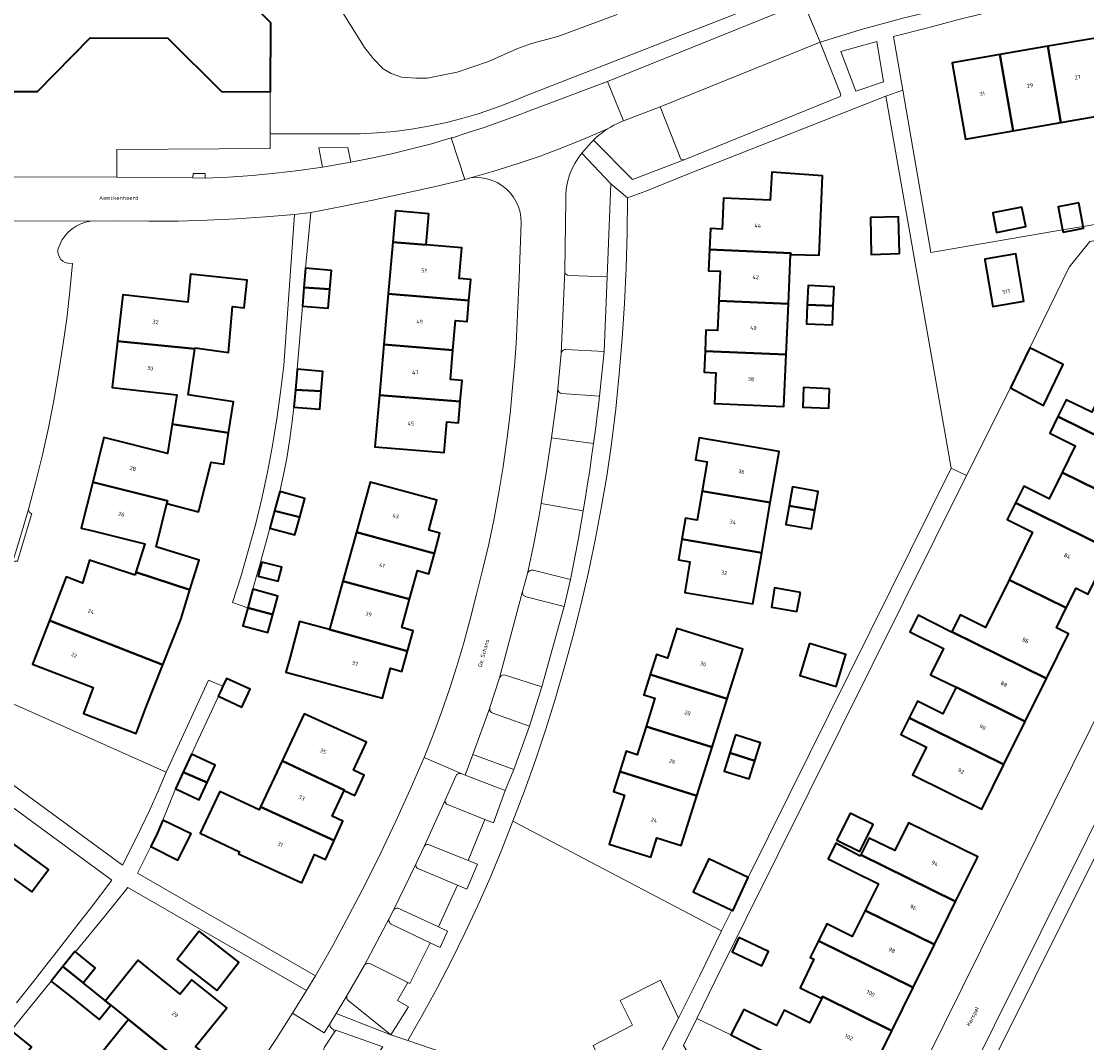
# Model space of a CAD drawing. Header units: metres. Extents: x 229229 to 231729, y 593167 to 595667.
# Tile 153 of 256: x 230877 to 230996, y 593765 to 593880. Entities that reach past the tile are written whole.
import ezdxf
from ezdxf.enums import TextEntityAlignment as Align

# ---------------------------------------------------------------- set-up
doc = ezdxf.new("R2010")
doc.units = ezdxf.units.M
for name, color, linetype, lineweight in [('B-WE-GR-GROENVOORZIENING-GV', 80, 'Continuous', 18), ('B-WE-OG-BEBOUWING-GV', 7, 'Continuous', 35), ('B-WE-OG-BEBOUWING-T18', 10, 'Continuous', 18), ('B-WE-OG-BEBOUWING_SCHUUR-GV', 7, 'Continuous', 35), ('B-WE-OG-TERREIN_ERF-GV', 7, 'Continuous', 18), ('B-WE-OG-TOPOGRAFIE-T18', 10, 'Continuous', 18), ('B-WE-OG-WATER-GV', 130, 'Continuous', 18), ('B-WE-VH-VERHARDING_GESLOTEN-GV', 252, 'Continuous', 18), ('B-WE-VH-VERHARDING_OPEN-GV', 252, 'Continuous', 18), ('B-WE-VH-VERHARDING_TEGEL-GV', 252, 'Continuous', 18)]:
    doc.layers.add(name, color=color, linetype=linetype, lineweight=lineweight)
doc.styles.add('NLCS-ISO-M250-T18', font='NLCS-ISO.ttf', dxfattribs={"height": 0.45})

msp = doc.modelspace()

# ---------------------------------------------------------------- linework, layer by layer
at = {"layer": 'B-WE-GR-GROENVOORZIENING-GV'}
for points in [[(230943.703, 593880.408), (230937.054, 593877.937), (230934.065, 593877.143), (230932.428, 593876.529), (230929.24, 593875.113), (230925.728, 593873.91), (230922.361, 593873.238), (230921.079, 593873.233), (230919.462, 593873.361), (230918.312, 593873.767), (230917.403, 593874.303), (230916.315, 593875.398), (230915.306, 593876.702), (230907.663, 593888.959)], [(230896.983, 593887.308), (230904.757, 593879.451), (230904.728, 593871.701), (230904.706, 593871.701), (230904.68, 593866.98), (230914.812, 593866.986), (230916.74, 593867.084), (230918.664, 593867.256), (230920.579, 593867.504), (230922.482, 593867.827), (230924.372, 593868.224), (230926.245, 593868.694), (230928.098, 593869.237), (230929.928, 593869.852), (230931.733, 593870.538), (230933.51, 593871.294), (230967.546, 593884.598)]]:
    msp.add_lwpolyline(points, dxfattribs=at)
for points in [[(230968.864, 593876.241), (230970.54, 593871.758), (230973.637, 593872.817), (230972.889, 593877.345)], [(230948.555, 593870.011), (230944.423, 593868.443), (230944.05, 593868.29), (230943.683, 593868.123), (230943.324, 593867.94), (230942.972, 593867.744), (230942.628, 593867.533), (230942.293, 593867.309), (230941.968, 593867.071), (230941.652, 593866.82), (230941.346, 593866.557), (230941.052, 593866.282), (230945.425, 593861.848), (230951.228, 593864.073), (230950.867, 593864.137)], [(230913.436, 593865.431), (230910.152, 593865.408), (230910.562, 593863.24), (230911.206, 593863.342), (230911.85, 593863.448), (230912.494, 593863.558), (230913.136, 593863.672), (230913.778, 593863.789)], [(230943.01, 593861.364), (230939.748, 593864.817), (230939.315, 593864.254), (230938.936, 593863.654), (230938.614, 593863.022), (230938.351, 593862.362), (230938.151, 593861.681), (230938.014, 593860.984), (230937.942, 593860.278), (230937.936, 593859.568), (230937.804, 593851.53), (230937.832, 593851.386), (230937.902, 593851.258), (230938.008, 593851.157), (230938.14, 593851.094), (230938.285, 593851.073), (230942.567, 593850.891)], [(230942.244, 593842.498), (230937.925, 593842.736), (230937.772, 593842.721), (230937.632, 593842.661), (230937.516, 593842.56), (230937.436, 593842.43), (230937.399, 593842.281), (230937.051, 593838.326), (230937.061, 593838.171), (230937.119, 593838.027), (230937.218, 593837.907), (230937.349, 593837.824), (230937.499, 593837.785), (230941.713, 593837.487)], [(230938.456, 593816.884), (230934.245, 593817.917), (230934.092, 593817.93), (230933.942, 593817.897), (230933.81, 593817.819), (230933.707, 593817.705), (230933.644, 593817.565), (230933.077, 593815.521), (230933.068, 593815.368), (230933.108, 593815.22), (230933.193, 593815.093), (230933.314, 593814.999), (230933.458, 593814.948), (230937.738, 593813.853)], [(230869.2, 593805.845), (230868.726, 593805.749), (230866.87, 593802.254), (230870.769, 593797.431), (230888.089, 593784.767), (230889.144, 593786.827), (230890.166, 593788.903), (230891.152, 593790.997), (230892.103, 593793.107), (230893.019, 593795.232)], [(230935.243, 593804.808), (230931.106, 593806.142), (230930.951, 593806.166), (230930.797, 593806.141), (230930.658, 593806.07), (230930.547, 593805.959), (230930.477, 593805.819), (230929.403, 593802.479), (230929.397, 593802.459), (230929.379, 593802.31), (230929.407, 593802.163), (230929.476, 593802.03), (230929.582, 593801.924), (230929.714, 593801.854), (230933.849, 593800.406)], [(230931.132, 593793.161), (230926.609, 593794.876), (230926.182, 593795.059), (230926.041, 593795.085), (230925.898, 593795.067), (230925.767, 593795.008), (230925.66, 593794.912), (230925.587, 593794.788), (230924.352, 593792.096), (230924.347, 593791.967), (230924.377, 593791.841), (230924.44, 593791.729), (230924.531, 593791.637), (230924.644, 593791.574), (230928.841, 593789.915), (230929.797, 593789.537), (230929.799, 593789.541)], [(230944.034, 593769.556), (230948.566, 593771.852), (230950.591, 593767.589), (230951.261, 593768.926), (230952.945, 593772.285), (230955.419, 593777.388), (230931.984, 593789.7), (230930.729, 593786.52), (230929.41, 593783.365), (230928.027, 593780.239), (230926.58, 593777.141), (230925.071, 593774.073), (230923.499, 593771.037), (230921.866, 593768.033), (230920.172, 593765.063), (230929.479, 593761.865), (230936.865, 593759.273), (230942.221, 593762.037), (230941.02, 593764.485), (230945.439, 593766.795)], [(230927.997, 593784.882), (230926.959, 593785.296), (230922.574, 593787.043), (230922.451, 593787.08), (230922.322, 593787.081), (230922.198, 593787.046), (230922.09, 593786.977), (230922.005, 593786.88), (230921.097, 593784.946), (230921.066, 593784.824), (230921.072, 593784.698), (230921.115, 593784.58), (230921.19, 593784.479), (230921.292, 593784.405), (230925.753, 593782.524), (230926.817, 593782.076)], [(230919.166, 593779.885), (230919.034, 593779.936), (230918.892, 593779.942), (230918.755, 593779.903), (230918.638, 593779.823), (230918.553, 593779.709), (230918.08, 593778.765), (230918.045, 593778.626), (230918.052, 593778.482), (230918.102, 593778.347), (230918.189, 593778.233), (230918.306, 593778.15), (230922.702, 593776.06), (230923.804, 593775.536), (230924.642, 593777.351), (230923.612, 593777.828)], [(230920.192, 593771.582), (230915.885, 593773.704), (230915.758, 593773.738), (230915.627, 593773.734), (230915.503, 593773.694), (230915.394, 593773.62), (230915.311, 593773.519), (230913.359, 593770.142), (230913.317, 593770.029), (230913.304, 593769.909), (230913.321, 593769.79), (230913.366, 593769.678), (230913.437, 593769.581), (230918.264, 593765.685), (230920.238, 593768.845), (230918.999, 593769.555)], [(230956.684, 593758.783), (230957.143, 593759.694), (230960.554, 593757.904), (230962.74, 593762.168), (230962.898, 593762.478), (230958.403, 593764.713), (230956.474, 593765.685), (230952.65, 593767.551), (230951.162, 593764.501), (230953.861, 593760.104)], [(230917.357, 593764.337), (230912.061, 593766.22), (230911.904, 593765.981), (230910.799, 593764.304), (230910.746, 593764.171), (230910.735, 593764.029), (230910.768, 593763.89), (230910.84, 593763.766), (230910.945, 593763.67), (230914.319, 593761.081), (230914.426, 593760.98), (230914.497, 593760.851), (230914.525, 593760.706), (230914.507, 593760.56), (230914.445, 593760.426)]]:
    msp.add_lwpolyline(points, close=True, dxfattribs=at)
at = {"layer": 'B-WE-OG-BEBOUWING-GV'}
msp.add_lwpolyline([(230870.75, 593871.73), (230878.56, 593871.73), (230884.473, 593877.754), (230893.183, 593877.741), (230899.242, 593871.721), (230904.706, 593871.701), (230904.728, 593871.701), (230904.757, 593879.451), (230896.983, 593887.308), (230894.863, 593887.291), (230894.826, 593892.041), (230891.127, 593895.712), (230883.96, 593895.654), (230876.93, 593895.44), (230876.93, 593898.04), (230872.11, 593898.01)], dxfattribs=at)
for points in [[(230992.11, 593876.82), (230993.596, 593868.251), (230998.965, 593869.182), (230997.48, 593877.75)], [(230993.596, 593868.251), (230992.11, 593876.82), (230986.74, 593875.89), (230988.226, 593867.32)], [(230986.74, 593875.89), (230981.37, 593874.96), (230982.86, 593866.39), (230988.226, 593867.32)], [(230954.075, 593853.964), (230963.212, 593853.568), (230963.205, 593853.425), (230966.405, 593853.353), (230966.791, 593862.277), (230961.095, 593862.661), (230960.911, 593859.521), (230955.65, 593859.75), (230955.49, 593856.27), (230954.18, 593856.33)], [(230989.204, 593858.731), (230985.921, 593858.084), (230986.35, 593855.904), (230989.633, 593856.551)], [(230972.168, 593857.568), (230972.276, 593853.434), (230975.457, 593853.517), (230975.349, 593857.651)], [(230917.964, 593848.99), (230927.045, 593848.25), (230927.25, 593850.61), (230925.94, 593850.72), (230926.24, 593854.18), (230922.252, 593854.508), (230918.47, 593854.82)], [(230963.205, 593853.425), (230963.212, 593853.568), (230954.075, 593853.964), (230953.97, 593851.59), (230955.3, 593851.53), (230955.15, 593848.205), (230962.96, 593847.865)], [(230985.043, 593852.815), (230985.94, 593847.57), (230989.42, 593848.16), (230988.53, 593853.49), (230985.03, 593852.89)], [(230896.253, 593842.931), (230900.009, 593842.41), (230900.479, 593847.563), (230901.76, 593847.43), (230902.12, 593850.55), (230895.75, 593851.22), (230895.43, 593848.04), (230888.14, 593848.89), (230887.54, 593843.69), (230896.24, 593842.8)], [(230911.405, 593849.501), (230911.58, 593851.62), (230908.678, 593851.87), (230908.498, 593849.723)], [(230908.348, 593847.618), (230911.23, 593847.38), (230911.405, 593849.501), (230908.498, 593849.723), (230908.32, 593847.62)], [(230927.045, 593848.25), (230917.964, 593848.99), (230917.471, 593843.309), (230925.244, 593842.673), (230925.53, 593846), (230926.84, 593845.89)], [(230965.075, 593847.775), (230968.005, 593847.65), (230968.1, 593849.79), (230965.17, 593849.92)], [(230953.58, 593842.551), (230962.708, 593842.172), (230962.96, 593847.865), (230955.15, 593848.205), (230955, 593844.86), (230953.69, 593844.92)], [(230968.005, 593847.65), (230965.075, 593847.775), (230964.98, 593845.64), (230967.91, 593845.51)], [(230896.24, 593842.8), (230887.54, 593843.69), (230886.93, 593838.48), (230894.22, 593837.64), (230893.68, 593834.35), (230900.03, 593833.36), (230900.58, 593836.87), (230895.48, 593837.66)], [(230926.064, 593836.874), (230926.27, 593839.25), (230924.96, 593839.36), (230925.244, 593842.673), (230917.471, 593843.309), (230916.98, 593837.62)], [(230987.903, 593838.443), (230991.632, 593836.453), (230993.858, 593841.046), (230990.086, 593842.916)], [(230962.708, 593842.172), (230953.58, 593842.551), (230953.47, 593840.18), (230954.78, 593840.12), (230954.63, 593836.65), (230962.45, 593836.34)], [(230907.68, 593839.924), (230907.534, 593838.201), (230910.446, 593838.048), (230910.63, 593840.28), (230907.737, 593840.519), (230907.73, 593840.52)], [(230910.446, 593838.048), (230907.534, 593838.201), (230907.37, 593836.27), (230910.28, 593836.03)], [(230967.59, 593838.33), (230964.66, 593838.46), (230964.56, 593836.25), (230967.49, 593836.13)], [(231003.901, 593829.958), (231006.38, 593834.98), (230998.59, 593838.81), (230997.05, 593835.68), (230994.19, 593837.08), (230993.256, 593835.192)], [(230916.98, 593837.62), (230916.48, 593831.79), (230924.25, 593831.16), (230924.55, 593834.62), (230925.86, 593834.51), (230926.064, 593836.874)], [(230993.738, 593828.927), (231001.506, 593825.107), (231003.901, 593829.958), (230993.256, 593835.192), (230992.33, 593833.32), (230995.2, 593831.9)], [(230900.03, 593833.36), (230893.68, 593834.35), (230893.14, 593831.05), (230886.01, 593832.84), (230884.75, 593827.81), (230893.162, 593825.734), (230893.09, 593825.44), (230896.647, 593824.506), (230896.709, 593824.744), (230898.083, 593830.058), (230899.49, 593829.84)], [(230953.245, 593826.826), (230960.917, 593825.524), (230961.9, 593831.28), (230952.93, 593832.79), (230952.51, 593830.33), (230953.81, 593830.11)], [(230988.48, 593825.495), (230999.116, 593820.265), (231001.506, 593825.107), (230993.738, 593828.927), (230992.28, 593825.96), (230989.41, 593827.38)], [(230889.61, 593817.7), (230895.68, 593815.73), (230896.71, 593819.07), (230891.87, 593820.57), (230893.09, 593825.44), (230893.162, 593825.734), (230884.75, 593827.81), (230883.46, 593822.66), (230884.77, 593822.34), (230890.59, 593820.88)], [(230914.388, 593822.195), (230923.156, 593819.814), (230923.78, 593822.09), (230922.52, 593822.44), (230923.44, 593825.79), (230915.94, 593827.83)], [(230963.037, 593825.169), (230965.93, 593824.681), (230966.3, 593826.79), (230963.41, 593827.29)], [(230905.188, 593824.612), (230908.02, 593823.881), (230908.6, 593825.98), (230905.782, 593826.76)], [(230953.245, 593826.826), (230952.68, 593823.54), (230951.39, 593823.76), (230950.991, 593821.429), (230959.955, 593819.896), (230960.917, 593825.524)], [(230965.93, 593824.681), (230963.037, 593825.169), (230962.67, 593823.08), (230965.56, 593822.57)], [(230999.116, 593820.265), (230988.48, 593825.495), (230987.55, 593823.61), (230990.41, 593822.2), (230987.771, 593816.856), (230994.193, 593813.684), (230995.292, 593815.915), (230996.64, 593815.25)], [(230908.02, 593823.881), (230905.188, 593824.612), (230904.65, 593822.66), (230907.47, 593821.89)], [(230914.388, 593822.195), (230912.874, 593816.695), (230920.373, 593814.668), (230921.26, 593817.88), (230922.53, 593817.53), (230923.156, 593819.814)], [(230950.991, 593821.429), (230950.59, 593819.09), (230951.89, 593818.86), (230951.3, 593815.44), (230958.97, 593814.13), (230959.955, 593819.896)], [(230889.507, 593817.366), (230884.406, 593819.052), (230883.619, 593816.466), (230881.77, 593817.18), (230879.88, 593812.28), (230892.631, 593807.303), (230894.64, 593812.4), (230895.68, 593815.73), (230889.61, 593817.7)], [(230903.773, 593818.841), (230903.362, 593817.268), (230905.614, 593816.68), (230906.025, 593818.253)], [(230920.373, 593814.668), (230912.874, 593816.695), (230911.374, 593811.248), (230920.127, 593808.829), (230920.76, 593811.12), (230919.49, 593811.47)], [(230991.956, 593805.76), (230994.44, 593810.79), (230993.094, 593811.453), (230994.193, 593813.684), (230987.771, 593816.856), (230985.12, 593811.49), (230982.26, 593812.9), (230981.318, 593810.996)], [(230902.173, 593813.693), (230904.998, 593812.935), (230905.57, 593815.01), (230902.75, 593815.78)], [(230964.3, 593815.44), (230961.41, 593815.95), (230961.05, 593813.77), (230963.92, 593813.28)], [(230904.998, 593812.935), (230902.173, 593813.693), (230901.62, 593811.69), (230904.44, 593810.91)], [(230981.797, 593804.764), (230989.573, 593800.936), (230991.956, 593805.76), (230981.318, 593810.996), (230981.295, 593810.949), (230977.538, 593812.88), (230976.599, 593811.016), (230980.4, 593809.14), (230978.939, 593806.171)], [(230890.77, 593802.58), (230892.631, 593807.303), (230879.88, 593812.28), (230877.99, 593807.38), (230884.81, 593804.74), (230883.71, 593801.83), (230889.64, 593799.59)], [(230920.127, 593808.829), (230911.374, 593811.248), (230908.002, 593812.152), (230906.93, 593808.154), (230906.477, 593806.464), (230909.81, 593805.57), (230917.31, 593803.56), (230918.23, 593806.91), (230919.5, 593806.56)], [(230956.077, 593803.454), (230957.83, 593809.04), (230950.41, 593811.37), (230949.37, 593808.04), (230948.12, 593808.44), (230947.416, 593806.189)], [(230965.318, 593809.688), (230964.238, 593806.078), (230968.339, 593804.851), (230969.419, 593808.461)], [(230899.116, 593804.29), (230898.87, 593803.76), (230898.884, 593803.754), (230901.52, 593802.53), (230902.44, 593804.54), (230899.79, 593805.74), (230899.39, 593804.879)], [(230954.371, 593798.02), (230956.077, 593803.454), (230947.416, 593806.189), (230946.71, 593803.93), (230947.95, 593803.54), (230946.954, 593800.362)], [(230981.797, 593804.764), (230980.33, 593801.8), (230977.46, 593803.22), (230976.525, 593801.33), (230987.177, 593796.085), (230989.573, 593800.936)], [(230906.038, 593796.497), (230913.043, 593793.22), (230913.02, 593793.17), (230914.22, 593792.61), (230915.27, 593794.9), (230914.07, 593795.45), (230915.52, 593798.6), (230908.51, 593801.78)], [(230987.177, 593796.085), (230976.525, 593801.33), (230975.6, 593799.46), (230978.47, 593798.04), (230976.92, 593794.91), (230984.7, 593791.07)], [(230946.954, 593800.362), (230945.96, 593797.19), (230944.71, 593797.58), (230944, 593795.31), (230952.663, 593792.575), (230954.371, 593798.02)], [(230956.382, 593797.382), (230959.18, 593796.495), (230959.82, 593798.53), (230957.02, 593799.41)], [(230956.382, 593797.382), (230955.74, 593795.34), (230958.54, 593794.46), (230959.18, 593796.495)], [(230894.91, 593795.218), (230897.597, 593794.068), (230898.5, 593796.02), (230895.85, 593797.25)], [(230911.89, 593787.555), (230912.88, 593789.71), (230911.68, 593790.27), (230913.02, 593793.17), (230913.043, 593793.22), (230906.038, 593796.497), (230903.622, 593791.333)], [(230894.91, 593795.218), (230894.05, 593793.36), (230894.186, 593793.297), (230896.7, 593792.13), (230897.597, 593794.068)], [(230952.663, 593792.575), (230944, 593795.31), (230943.29, 593793.04), (230944.54, 593792.65), (230942.812, 593787.134), (230947.488, 593785.669), (230948.172, 593787.854), (230950.91, 593786.99)], [(230911.89, 593787.555), (230903.622, 593791.333), (230903.463, 593790.991), (230899.041, 593793.062), (230896.839, 593788.357), (230901.261, 593786.288), (230901.15, 593786.05), (230908.25, 593782.8), (230909.7, 593785.96), (230910.9, 593785.4)], [(230969.891, 593790.634), (230968.4, 593787.6), (230970.993, 593786.326), (230972.484, 593789.36)], [(230864.7, 593784.66), (230872.35, 593779), (230875.62, 593783.44), (230877.91, 593781.76), (230879.78, 593784.3), (230874.89, 593787.83), (230873.11, 593785.37), (230867.97, 593789.13)], [(230892.638, 593789.826), (230892.014, 593788.393), (230891.265, 593786.875), (230894.328, 593785.34), (230895.822, 593788.309)], [(230971.113, 593785.926), (230981.755, 593780.679), (230984.24, 593785.71), (230976.45, 593789.55), (230974.91, 593786.41), (230972.05, 593787.82)], [(230971.039, 593785.776), (230968.292, 593787.23), (230967.443, 593785.481), (230970.2, 593784.08), (230973.07, 593782.66), (230971.599, 593779.688), (230979.373, 593775.856), (230981.755, 593780.679), (230971.113, 593785.926)], [(230956.596, 593779.702), (230956.692, 593779.657), (230958.446, 593783.369), (230958.434, 593783.375), (230954, 593785.469), (230952.246, 593781.757)], [(230966.326, 593776.256), (230976.977, 593771.005), (230979.373, 593775.856), (230971.599, 593779.688), (230970.14, 593776.74), (230967.27, 593778.16)], [(230898.689, 593770.688), (230901.171, 593773.879), (230896.708, 593777.349), (230894.226, 593774.159)], [(230976.977, 593771.005), (230966.326, 593776.256), (230965.41, 593774.41), (230965.831, 593774.202), (230964.265, 593770.967), (230966.695, 593769.793), (230966.799, 593770.002), (230974.586, 593766.164)], [(230883.67, 593771.555), (230885.03, 593773.24), (230882.821, 593775.023), (230882.75, 593775.08), (230881.381, 593773.378)], [(230881.381, 593773.378), (230880.07, 593771.75), (230880.161, 593771.677), (230882.35, 593769.92), (230885.46, 593767.409), (230886.777, 593769.04), (230886.167, 593769.532), (230886.17, 593769.536), (230883.67, 593771.555)], [(230886.777, 593769.04), (230888.78, 593767.422), (230895.848, 593761.707), (230897.34, 593763.56), (230896.32, 593764.38), (230899.816, 593768.726), (230895.897, 593771.879), (230894.586, 593770.259), (230892.46, 593771.98), (230889.847, 593774.09), (230886.17, 593769.536), (230886.167, 593769.532)], [(230966.695, 593769.793), (230965.34, 593767.06), (230962.48, 593768.48), (230961.614, 593766.733), (230959.845, 593767.614), (230957.928, 593768.557), (230956.474, 593765.685), (230958.403, 593764.713), (230962.898, 593762.478), (230969.022, 593759.433), (230970.309, 593762.02), (230972.1, 593761.13), (230974.586, 593766.164), (230966.799, 593770.002)], [(230885.205, 593762.995), (230891.258, 593758.089), (230893.35, 593760.69), (230894.37, 593759.87), (230895.848, 593761.707), (230888.78, 593767.422)], [(230876.514, 593762.675), (230877.87, 593764.36), (230875.691, 593766.109), (230875.59, 593766.19), (230874.232, 593764.497)]]:
    msp.add_lwpolyline(points, close=True, dxfattribs=at)
at = {"layer": 'B-WE-OG-BEBOUWING_SCHUUR-GV'}
for points in [[(230995.611, 593859.221), (230993.296, 593858.789), (230993.783, 593856.175), (230993.827, 593855.942), (230994.993, 593856.16), (230996.142, 593856.374), (230996.105, 593856.573)], [(230922.538, 593857.98), (230918.773, 593858.307), (230918.47, 593854.82), (230922.252, 593854.508)], [(230957.37, 593776.642), (230956.62, 593775.044), (230959.964, 593773.474), (230960.714, 593775.072)]]:
    msp.add_lwpolyline(points, close=True, dxfattribs=at)
at = {"layer": 'B-WE-OG-TERREIN_ERF-GV'}
for points in [[(231080.039, 593897.39), (231079.865, 593897.357), (230994.628, 593882.478), (230991.401, 593881.892), (230988.187, 593881.243), (230984.986, 593880.529), (230981.8, 593879.752), (230978.63, 593878.911), (230974.785, 593877.925), (230975.828, 593871.876), (230978.971, 593853.636), (230993.783, 593856.175), (230996.105, 593856.573), (231017.11, 593860.151), (231016.619, 593863.084), (231022.377, 593864.117), (231022.909, 593861.139), (231089.918, 593872.552)], [(231020.92, 593869.94), (231015.507, 593869.001), (231010.03, 593868.051), (231004.66, 593867.12), (231004.15, 593870.08), (230998.965, 593869.182), (230993.596, 593868.251), (230988.226, 593867.32), (230982.86, 593866.39), (230981.37, 593874.96), (230986.74, 593875.89), (230992.11, 593876.82), (230997.48, 593877.75), (231002.97, 593878.7), (231003.48, 593875.75), (231008.547, 593876.626), (231014.02, 593877.573), (231019.44, 593878.51)], [(230981.234, 593829.383), (230973.901, 593871.227), (230951.549, 593862.395), (230946.945, 593860.537), (230944.879, 593859.8), (230944.828, 593855.836), (230944.708, 593851.873), (230944.519, 593847.913), (230944.262, 593843.957), (230943.937, 593840.006), (230943.543, 593836.061), (230943.081, 593832.124), (230942.534, 593828.503), (230941.917, 593824.893), (230941.231, 593821.295), (230940.476, 593817.712), (230939.652, 593814.143), (230938.759, 593810.591), (230937.798, 593807.057), (230936.769, 593803.542), (230935.673, 593800.048), (230934.51, 593796.575), (230933.28, 593793.125), (230931.984, 593789.7), (230955.419, 593777.388), (230956.596, 593779.702), (230952.246, 593781.757), (230954, 593785.469), (230958.434, 593783.375)], [(230954.63, 593836.65), (230954.78, 593840.12), (230953.47, 593840.18), (230953.58, 593842.551), (230953.69, 593844.92), (230955, 593844.86), (230955.15, 593848.205), (230955.3, 593851.53), (230953.97, 593851.59), (230954.075, 593853.964), (230954.18, 593856.33), (230955.49, 593856.27), (230955.65, 593859.75), (230960.911, 593859.521), (230961.095, 593862.661), (230966.791, 593862.277), (230966.405, 593853.353), (230963.205, 593853.425), (230962.96, 593847.865), (230962.708, 593842.172), (230962.45, 593836.34)], [(230989.204, 593858.731), (230989.633, 593856.551), (230986.35, 593855.904), (230985.921, 593858.084)], [(230972.168, 593857.568), (230975.349, 593857.651), (230975.457, 593853.517), (230972.276, 593853.434)], [(230917.471, 593843.309), (230917.964, 593848.99), (230918.47, 593854.82), (230922.252, 593854.508), (230926.24, 593854.18), (230925.94, 593850.72), (230927.25, 593850.61), (230927.045, 593848.25), (230926.84, 593845.89), (230925.53, 593846), (230925.244, 593842.673), (230924.96, 593839.36), (230926.27, 593839.25), (230926.064, 593836.874), (230925.86, 593834.51), (230924.55, 593834.62), (230924.25, 593831.16), (230916.48, 593831.79), (230916.98, 593837.62)], [(230899.49, 593829.84), (230898.083, 593830.058), (230896.709, 593824.744), (230896.647, 593824.506), (230893.09, 593825.44), (230891.87, 593820.57), (230896.71, 593819.07), (230895.68, 593815.73), (230894.64, 593812.4), (230892.631, 593807.303), (230890.77, 593802.58), (230889.64, 593799.59), (230883.71, 593801.83), (230884.81, 593804.74), (230877.99, 593807.38), (230879.88, 593812.28), (230881.77, 593817.18), (230883.619, 593816.466), (230884.406, 593819.052), (230889.507, 593817.366), (230889.61, 593817.7), (230890.59, 593820.88), (230884.77, 593822.34), (230883.46, 593822.66), (230884.75, 593827.81), (230886.01, 593832.84), (230893.14, 593831.05), (230893.68, 593834.35), (230894.22, 593837.64), (230886.93, 593838.48), (230887.54, 593843.69), (230888.14, 593848.89), (230895.43, 593848.04), (230895.75, 593851.22), (230902.12, 593850.55), (230901.76, 593847.43), (230900.479, 593847.563), (230900.009, 593842.41), (230896.253, 593842.931), (230896.24, 593842.8), (230895.48, 593837.66), (230900.58, 593836.87), (230900.03, 593833.36)], [(230965.075, 593847.775), (230965.17, 593849.92), (230968.1, 593849.79), (230968.005, 593847.65), (230967.91, 593845.51), (230964.98, 593845.64)], [(230964.66, 593838.46), (230967.59, 593838.33), (230967.49, 593836.13), (230964.56, 593836.25)], [(230953.245, 593826.826), (230953.81, 593830.11), (230952.51, 593830.33), (230952.93, 593832.79), (230961.9, 593831.28), (230960.917, 593825.524), (230959.955, 593819.896), (230958.97, 593814.13), (230951.3, 593815.44), (230951.89, 593818.86), (230950.59, 593819.09), (230950.991, 593821.429), (230951.39, 593823.76), (230952.68, 593823.54)], [(230911.374, 593811.248), (230912.874, 593816.695), (230914.388, 593822.195), (230915.94, 593827.83), (230923.44, 593825.79), (230922.52, 593822.44), (230923.78, 593822.09), (230923.156, 593819.814), (230922.53, 593817.53), (230921.26, 593817.88), (230920.373, 593814.668), (230919.49, 593811.47), (230920.76, 593811.12), (230920.127, 593808.829), (230919.5, 593806.56), (230918.23, 593806.91), (230917.31, 593803.56), (230909.81, 593805.57), (230906.477, 593806.464), (230906.93, 593808.154), (230908.002, 593812.152)], [(230963.037, 593825.169), (230963.41, 593827.29), (230966.3, 593826.79), (230965.93, 593824.681), (230965.56, 593822.57), (230962.67, 593823.08)], [(230903.773, 593818.841), (230906.025, 593818.253), (230905.614, 593816.68), (230903.362, 593817.268)], [(230964.3, 593815.44), (230963.92, 593813.28), (230961.05, 593813.77), (230961.41, 593815.95)], [(230957.83, 593809.04), (230956.077, 593803.454), (230954.371, 593798.02), (230952.663, 593792.575), (230950.91, 593786.99), (230948.172, 593787.854), (230947.488, 593785.669), (230942.812, 593787.134), (230944.54, 593792.65), (230943.29, 593793.04), (230944, 593795.31), (230944.71, 593797.58), (230945.96, 593797.19), (230946.954, 593800.362), (230947.95, 593803.54), (230946.71, 593803.93), (230947.416, 593806.189), (230948.12, 593808.44), (230949.37, 593808.04), (230950.41, 593811.37)], [(230965.318, 593809.688), (230969.419, 593808.461), (230968.339, 593804.851), (230964.238, 593806.078)], [(230903.622, 593791.333), (230906.038, 593796.497), (230908.51, 593801.78), (230915.52, 593798.6), (230914.07, 593795.45), (230915.27, 593794.9), (230914.22, 593792.61), (230913.02, 593793.17), (230911.68, 593790.27), (230912.88, 593789.71), (230911.89, 593787.555), (230910.9, 593785.4), (230909.7, 593785.96), (230908.25, 593782.8), (230901.15, 593786.05), (230901.261, 593786.288), (230896.839, 593788.357), (230899.041, 593793.062), (230903.463, 593790.991)], [(230956.382, 593797.382), (230957.02, 593799.41), (230959.82, 593798.53), (230959.18, 593796.495), (230958.54, 593794.46), (230955.74, 593795.34)], [(230972.484, 593789.36), (230970.993, 593786.326), (230968.4, 593787.6), (230969.891, 593790.634)], [(230894.226, 593774.159), (230896.708, 593777.349), (230901.171, 593773.879), (230898.689, 593770.688)]]:
    msp.add_lwpolyline(points, close=True, dxfattribs=at)
for points in [[(230855.659, 593862.189), (230887.469, 593862.114), (230887.451, 593865.223), (230904.708, 593865.329), (230904.68, 593866.98), (230904.706, 593871.701), (230899.242, 593871.721), (230893.183, 593877.741), (230884.473, 593877.754), (230878.56, 593871.73), (230870.75, 593871.73)], [(230869.2, 593805.845), (230893.019, 593795.232), (230897.781, 593805.559), (230899.39, 593804.879), (230899.79, 593805.74), (230902.44, 593804.54), (230901.52, 593802.53), (230898.884, 593803.754), (230895.85, 593797.25), (230898.5, 593796.02), (230897.597, 593794.068), (230896.7, 593792.13), (230894.186, 593793.297), (230894.05, 593793.36), (230892.638, 593789.826), (230895.822, 593788.309), (230894.328, 593785.34), (230891.265, 593786.875), (230889.775, 593783.858), (230909.795, 593772.328), (230911.727, 593775.739), (230913.597, 593779.184), (230915.404, 593782.662), (230917.148, 593786.173), (230918.828, 593789.715), (230920.442, 593793.286), (230921.992, 593796.887), (230923.009, 593799.422), (230923.966, 593801.98), (230924.863, 593804.56), (230925.7, 593807.16), (230926.476, 593809.779), (230927.19, 593812.416), (230927.843, 593815.068), (230928.584, 593817.946), (230929.261, 593820.84), (230929.873, 593823.748), (230930.42, 593826.669), (230930.902, 593829.601), (230931.318, 593832.544), (230931.669, 593835.495), (230931.954, 593838.453), (230932.16, 593840.919), (230932.335, 593843.387), (230932.48, 593845.857), (230932.594, 593848.328), (230932.678, 593850.801), (230932.918, 593856.961), (230932.889, 593857.577), (230932.784, 593858.184), (230932.607, 593858.774), (230932.358, 593859.339), (230932.043, 593859.868), (230931.665, 593860.355), (230931.231, 593860.792), (230930.746, 593861.173), (230930.219, 593861.492), (230929.656, 593861.745), (230929.067, 593861.926), (230928.46, 593862.035), (230927.845, 593862.068), (230927.23, 593862.026), (230927.101, 593861.991), (230926.971, 593861.955), (230926.842, 593861.92), (230926.713, 593861.886), (230926.583, 593861.851), (230923.137, 593861.037), (230919.684, 593860.26), (230916.222, 593859.518), (230912.753, 593858.813), (230909.276, 593858.144), (230908.678, 593851.87), (230911.58, 593851.62), (230911.405, 593849.501), (230911.23, 593847.38), (230908.348, 593847.618), (230907.737, 593840.519), (230910.63, 593840.28), (230910.446, 593838.048), (230910.28, 593836.03), (230907.37, 593836.27), (230907.144, 593834.354), (230906.872, 593832.444), (230906.554, 593830.541), (230906.191, 593828.646), (230905.782, 593826.76), (230908.6, 593825.98), (230908.02, 593823.881), (230907.47, 593821.89), (230904.65, 593822.66), (230904.278, 593821.282), (230903.902, 593819.905), (230903.522, 593818.529), (230903.138, 593817.154), (230902.75, 593815.78), (230905.57, 593815.01), (230904.998, 593812.935), (230904.44, 593810.91), (230901.62, 593811.69), (230902.173, 593813.693), (230900.451, 593814.282), (230901.383, 593817.174), (230902.243, 593820.089), (230903.031, 593823.023), (230903.747, 593825.976), (230904.39, 593828.946), (230904.959, 593831.931), (230905.455, 593834.928), (230905.878, 593837.937), (230906.226, 593840.956), (230907.447, 593857.914), (230904.176, 593857.633), (230900.9, 593857.417), (230897.621, 593857.264), (230894.339, 593857.176), (230891.056, 593857.152), (230887.773, 593857.192), (230884.498, 593857.179), (230883.941, 593857.057), (230883.404, 593856.866), (230882.895, 593856.609), (230882.423, 593856.29), (230881.994, 593855.914), (230881.616, 593855.487), (230881.295, 593855.017), (230881.035, 593854.509), (230880.841, 593853.973), (230880.835, 593853.675), (230880.893, 593853.383), (230881.011, 593853.11), (230881.184, 593852.868), (230881.405, 593852.668), (230881.663, 593852.519), (230881.946, 593852.428), (230882.473, 593852.41), (230882.181, 593849.312), (230881.825, 593846.221), (230881.405, 593843.138), (230880.921, 593840.065), (230880.373, 593837.002), (230879.762, 593833.951), (230879.088, 593830.914), (230878.351, 593827.891), (230877.551, 593824.884), (230877.539, 593824.732), (230877.573, 593824.584), (230877.65, 593824.453), (230877.763, 593824.351), (230877.902, 593824.288), (230876.29, 593818.928)], [(230996.837, 593854.869), (230994.513, 593851.987), (230990.086, 593842.916), (230993.858, 593841.046), (230991.632, 593836.453), (230987.903, 593838.443), (230982.987, 593828.569), (230954.681, 593771.713), (230952.65, 593767.551), (230956.474, 593765.685), (230957.928, 593768.557), (230959.845, 593767.614), (230961.614, 593766.733), (230962.48, 593768.48), (230965.34, 593767.06), (230966.695, 593769.793), (230964.265, 593770.967), (230965.831, 593774.202), (230965.41, 593774.41), (230966.326, 593776.256), (230967.27, 593778.16), (230970.14, 593776.74), (230971.599, 593779.688), (230973.07, 593782.66), (230970.2, 593784.08), (230967.443, 593785.481), (230968.292, 593787.23), (230971.039, 593785.776), (230971.113, 593785.926), (230972.05, 593787.82), (230974.91, 593786.41), (230976.45, 593789.55), (230984.24, 593785.71), (230981.755, 593780.679), (230979.373, 593775.856), (230976.977, 593771.005), (230974.586, 593766.164), (230972.1, 593761.13)], [(230996.64, 593815.25), (230995.292, 593815.915), (230994.193, 593813.684), (230993.094, 593811.453), (230994.44, 593810.79), (230991.956, 593805.76), (230989.573, 593800.936), (230987.177, 593796.085), (230984.7, 593791.07), (230976.92, 593794.91), (230978.47, 593798.04), (230975.6, 593799.46), (230976.525, 593801.33), (230977.46, 593803.22), (230980.33, 593801.8), (230981.797, 593804.764), (230978.939, 593806.171), (230980.4, 593809.14), (230976.599, 593811.016), (230977.538, 593812.88), (230981.295, 593810.949), (230981.318, 593810.996), (230982.26, 593812.9), (230985.12, 593811.49), (230987.771, 593816.856), (230990.41, 593822.2), (230987.55, 593823.61), (230988.48, 593825.495), (230989.41, 593827.38), (230992.28, 593825.96), (230993.738, 593828.927), (230995.2, 593831.9), (230992.33, 593833.32), (230993.256, 593835.192), (230994.19, 593837.08), (230997.05, 593835.68)], [(230976.342, 593758.578), (231011.375, 593829.279)], [(231014.94, 593820.821), (230982.557, 593755.918)], [(230876.173, 593769.286), (230878.106, 593771.7), (230879.366, 593773.339), (230880.63, 593774.974), (230881.899, 593776.607), (230883.172, 593778.235), (230884.449, 593779.861), (230886.894, 593783.091), (230869.375, 593795.948)], [(230874.89, 593787.83), (230879.78, 593784.3), (230877.91, 593781.76), (230875.62, 593783.44)], [(230903.527, 593762.496), (230905.408, 593765.301), (230907.226, 593768.148), (230908.793, 593770.701), (230888.692, 593782.249), (230886.068, 593778.987), (230882.821, 593775.023), (230885.03, 593773.24), (230883.67, 593771.555), (230886.17, 593769.536), (230889.847, 593774.09), (230892.46, 593771.98), (230894.586, 593770.259), (230895.897, 593771.879), (230899.816, 593768.726), (230896.32, 593764.38)], [(230885.205, 593762.995), (230888.78, 593767.422), (230886.777, 593769.04), (230885.46, 593767.409), (230882.35, 593769.92), (230880.161, 593771.677), (230880.07, 593771.75), (230875.59, 593766.19)], [(230875.691, 593766.109), (230877.87, 593764.36), (230876.514, 593762.675)]]:
    msp.add_lwpolyline(points, dxfattribs=at)
at = {"layer": 'B-WE-OG-WATER-GV'}
msp.add_lwpolyline([(230907.663, 593888.959), (230915.306, 593876.702), (230916.315, 593875.398), (230917.403, 593874.303), (230918.312, 593873.767), (230919.462, 593873.361), (230921.079, 593873.233), (230922.361, 593873.238), (230925.728, 593873.91), (230929.24, 593875.113), (230932.428, 593876.529), (230934.065, 593877.143), (230937.054, 593877.937), (230943.703, 593880.408)], dxfattribs=at)
at = {"layer": 'B-WE-VH-VERHARDING_GESLOTEN-GV'}
msp.add_lwpolyline([(230944.423, 593868.443), (230948.555, 593870.011), (230966.531, 593877.266), (230964.644, 593881.744), (230942.628, 593872.857)], close=True, dxfattribs=at)
for points in [[(230872.085, 593857.207), (230884.498, 593857.179), (230887.773, 593857.192), (230891.056, 593857.152), (230894.339, 593857.176), (230897.621, 593857.264), (230900.9, 593857.417), (230904.176, 593857.633), (230907.447, 593857.914), (230909.276, 593858.144), (230912.753, 593858.813), (230916.222, 593859.518), (230919.684, 593860.26), (230923.137, 593861.037), (230926.583, 593861.851), (230925.05, 593866.516), (230922.82, 593865.875), (230920.576, 593865.282), (230918.321, 593864.736), (230916.055, 593864.238), (230913.778, 593863.789), (230913.136, 593863.672), (230912.494, 593863.558), (230911.85, 593863.448), (230911.206, 593863.342), (230910.562, 593863.24), (230907.938, 593862.864), (230905.306, 593862.553), (230902.666, 593862.306), (230900.022, 593862.123), (230897.374, 593862.004), (230896.018, 593862.02), (230887.469, 593862.114), (230855.659, 593862.189)], [(231011.375, 593829.279), (230976.342, 593758.578)], [(230980.875, 593756.276), (231012.239, 593819.217)]]:
    msp.add_lwpolyline(points, dxfattribs=at)
at = {"layer": 'B-WE-VH-VERHARDING_OPEN-GV'}
for points in [[(230976.794, 593885.405), (230970.584, 593883.786), (230969.385, 593883.411), (230968.191, 593883.019), (230967.003, 593882.61), (230965.82, 593882.185), (230964.644, 593881.744), (230966.531, 593877.266), (230968.835, 593877.999), (230971.151, 593878.695), (230973.477, 593879.354), (230975.814, 593879.975), (230978.161, 593880.558)], [(230948.555, 593870.011), (230950.867, 593864.137), (230951.228, 593864.073), (230968.783, 593871.182), (230968.844, 593871.416), (230966.607, 593877.072), (230966.531, 593877.266)], [(230973.637, 593872.817), (230970.54, 593871.758), (230968.864, 593876.241), (230972.889, 593877.345)], [(230942.628, 593867.533), (230942.972, 593867.744), (230943.324, 593867.94), (230943.683, 593868.123), (230944.05, 593868.29), (230944.423, 593868.443), (230942.628, 593872.857), (230934.045, 593869.641), (230932.292, 593868.968), (230930.528, 593868.322), (230928.755, 593867.704), (230926.972, 593867.113), (230925.181, 593866.549), (230925.05, 593866.516), (230926.583, 593861.851), (230926.713, 593861.886), (230926.842, 593861.92), (230926.971, 593861.955), (230927.101, 593861.991), (230927.23, 593862.026), (230929.852, 593862.778), (230932.455, 593863.598), (230935.035, 593864.483), (230937.592, 593865.435), (230940.123, 593866.452)], [(231090.434, 593870.943), (231089.918, 593872.552), (231022.909, 593861.139), (231022.914, 593861.115), (231017.115, 593860.124), (231017.11, 593860.151), (230996.105, 593856.573), (230993.783, 593856.175), (230978.971, 593853.636), (230975.828, 593871.876), (230973.901, 593871.227), (230981.234, 593829.383), (230982.987, 593828.569), (230987.903, 593838.443), (230990.086, 593842.916), (230994.513, 593851.987), (230996.837, 593854.869), (231020.034, 593858.752), (231021.641, 593859.061)], [(230936.316, 593832.825), (230936.472, 593833.924), (230936.623, 593835.024), (230936.77, 593836.124), (230936.913, 593837.225), (230937.051, 593838.326), (230937.399, 593842.281), (230937.804, 593851.53), (230937.936, 593859.568), (230937.942, 593860.278), (230938.014, 593860.984), (230938.151, 593861.681), (230938.351, 593862.362), (230938.614, 593863.022), (230938.936, 593863.654), (230939.315, 593864.254), (230939.748, 593864.817), (230939.992, 593865.124), (230940.245, 593865.425), (230940.506, 593865.718), (230940.775, 593866.004), (230941.052, 593866.282), (230941.346, 593866.557), (230941.652, 593866.82), (230941.968, 593867.071), (230942.293, 593867.309), (230942.628, 593867.533), (230940.123, 593866.452), (230937.592, 593865.435), (230935.035, 593864.483), (230932.455, 593863.598), (230929.852, 593862.778), (230927.23, 593862.026), (230927.845, 593862.068), (230928.46, 593862.035), (230929.067, 593861.926), (230929.656, 593861.745), (230930.219, 593861.492), (230930.746, 593861.173), (230931.231, 593860.792), (230931.665, 593860.355), (230932.043, 593859.868), (230932.358, 593859.339), (230932.607, 593858.774), (230932.784, 593858.184), (230932.889, 593857.577), (230932.918, 593856.961), (230932.678, 593850.801), (230932.594, 593848.328), (230932.48, 593845.857), (230932.335, 593843.387), (230932.16, 593840.919), (230931.954, 593838.453), (230931.669, 593835.495), (230931.318, 593832.544), (230930.902, 593829.601), (230930.42, 593826.669), (230929.873, 593823.748), (230929.261, 593820.84), (230928.584, 593817.946), (230927.843, 593815.068), (230927.19, 593812.416), (230926.476, 593809.779), (230925.7, 593807.16), (230924.863, 593804.56), (230923.966, 593801.98), (230923.009, 593799.422), (230921.992, 593796.887), (230926.182, 593795.059), (230926.609, 593794.876), (230927.469, 593797.214), (230929.397, 593802.459), (230929.403, 593802.479), (230930.477, 593805.819), (230933.077, 593815.521), (230933.644, 593817.565), (230933.98, 593819.128), (230934.299, 593820.695), (230934.602, 593822.265), (230934.886, 593823.838), (230935.154, 593825.414), (230935.402, 593826.894), (230935.642, 593828.375), (230935.874, 593829.857), (230936.099, 593831.34)], [(230897.381, 593862.503), (230896.024, 593862.52), (230896.018, 593862.02), (230897.374, 593862.004)], [(230944.879, 593859.8), (230943.01, 593861.364), (230942.567, 593850.891), (230942.244, 593842.498), (230941.713, 593837.487), (230941.589, 593836.424), (230941.461, 593835.362), (230941.328, 593834.3), (230941.19, 593833.239), (230941.048, 593832.179), (230940.836, 593830.663), (230940.614, 593829.148), (230940.383, 593827.635), (230940.142, 593826.123), (230939.892, 593824.613), (230939.625, 593823.064), (230939.348, 593821.516), (230939.06, 593819.97), (230938.763, 593818.426), (230938.456, 593816.884), (230937.738, 593813.853), (230935.243, 593804.808), (230933.849, 593800.406), (230932.074, 593795.52), (230931.132, 593793.161), (230929.799, 593789.541), (230929.797, 593789.537), (230928.841, 593789.915), (230926.959, 593785.296), (230927.997, 593784.882), (230926.817, 593782.076), (230925.753, 593782.524), (230923.612, 593777.828), (230924.642, 593777.351), (230923.804, 593775.536), (230922.702, 593776.06), (230920.415, 593771.473), (230920.192, 593771.582), (230918.999, 593769.555), (230920.238, 593768.845), (230918.264, 593765.685), (230920.172, 593765.063), (230921.866, 593768.033), (230923.499, 593771.037), (230925.071, 593774.073), (230926.58, 593777.141), (230928.027, 593780.239), (230929.41, 593783.365), (230930.729, 593786.52), (230931.984, 593789.7), (230933.28, 593793.125), (230934.51, 593796.575), (230935.673, 593800.048), (230936.769, 593803.542), (230937.798, 593807.057), (230938.759, 593810.591), (230939.652, 593814.143), (230940.476, 593817.712), (230941.231, 593821.295), (230941.917, 593824.893), (230942.534, 593828.503), (230943.081, 593832.124), (230943.543, 593836.061), (230943.937, 593840.006), (230944.262, 593843.957), (230944.519, 593847.913), (230944.708, 593851.873), (230944.828, 593855.836)], [(230989.42, 593848.16), (230985.94, 593847.57), (230985.043, 593852.815), (230985.03, 593852.89), (230988.53, 593853.49)], [(230942.567, 593850.891), (230938.285, 593851.073), (230938.14, 593851.094), (230938.008, 593851.157), (230937.902, 593851.258), (230937.832, 593851.386), (230937.804, 593851.53), (230937.399, 593842.281), (230937.436, 593842.43), (230937.516, 593842.56), (230937.632, 593842.661), (230937.772, 593842.721), (230937.925, 593842.736), (230942.244, 593842.498)], [(230941.713, 593837.487), (230937.499, 593837.785), (230937.349, 593837.824), (230937.218, 593837.907), (230937.119, 593838.027), (230937.061, 593838.171), (230937.051, 593838.326), (230936.913, 593837.225), (230936.77, 593836.124), (230936.623, 593835.024), (230936.472, 593833.924), (230936.316, 593832.825), (230941.048, 593832.179), (230941.19, 593833.239), (230941.328, 593834.3), (230941.461, 593835.362), (230941.589, 593836.424)], [(230941.048, 593832.179), (230936.316, 593832.825), (230936.099, 593831.34), (230935.874, 593829.857), (230935.642, 593828.375), (230935.402, 593826.894), (230935.154, 593825.414), (230939.892, 593824.613), (230940.142, 593826.123), (230940.383, 593827.635), (230940.614, 593829.148), (230940.836, 593830.663)], [(230877.902, 593824.288), (230877.763, 593824.351), (230877.65, 593824.453), (230877.573, 593824.584), (230877.539, 593824.732), (230877.551, 593824.884), (230877.196, 593823.626), (230876.83, 593822.371), (230876.454, 593821.119), (230876.066, 593819.871), (230875.668, 593818.626), (230875.742, 593818.759), (230875.853, 593818.863), (230875.989, 593818.93), (230876.14, 593818.952), (230876.29, 593818.928)], [(230939.892, 593824.613), (230935.154, 593825.414), (230934.886, 593823.838), (230934.602, 593822.265), (230934.299, 593820.695), (230933.98, 593819.128), (230933.644, 593817.565), (230933.707, 593817.705), (230933.81, 593817.819), (230933.942, 593817.897), (230934.092, 593817.93), (230934.245, 593817.917), (230938.456, 593816.884), (230938.763, 593818.426), (230939.06, 593819.97), (230939.348, 593821.516), (230939.625, 593823.064)], [(231014.94, 593820.821), (231014.41, 593820.724), (231013.898, 593820.552), (231013.417, 593820.31), (231012.974, 593820.003), (231012.578, 593819.636), (231012.239, 593819.217), (230980.875, 593756.276), (230981.401, 593754.547), (230983.301, 593749.034), (230980.548, 593743.223), (230982.111, 593742.519), (230985.16, 593748.744), (230982.846, 593755.12), (230982.557, 593755.918)], [(230937.738, 593813.853), (230933.458, 593814.948), (230933.314, 593814.999), (230933.193, 593815.093), (230933.108, 593815.22), (230933.068, 593815.368), (230933.077, 593815.521), (230930.477, 593805.819), (230930.547, 593805.959), (230930.658, 593806.07), (230930.797, 593806.141), (230930.951, 593806.166), (230931.106, 593806.142), (230935.243, 593804.808)], [(230933.849, 593800.406), (230929.714, 593801.854), (230929.582, 593801.924), (230929.476, 593802.03), (230929.407, 593802.163), (230929.379, 593802.31), (230929.397, 593802.459), (230927.469, 593797.214), (230932.074, 593795.52)], [(230921.097, 593784.946), (230922.005, 593786.88), (230924.352, 593792.096), (230925.587, 593794.788), (230925.66, 593794.912), (230925.767, 593795.008), (230925.898, 593795.067), (230926.041, 593795.085), (230926.182, 593795.059), (230921.992, 593796.887), (230920.442, 593793.286), (230918.828, 593789.715), (230917.148, 593786.173), (230915.404, 593782.662), (230913.597, 593779.184), (230911.727, 593775.739), (230909.795, 593772.328), (230908.793, 593770.701), (230907.226, 593768.148), (230910.755, 593765.91), (230911.462, 593767.05), (230912.107, 593768.085), (230913.359, 593770.142), (230915.311, 593773.519), (230918.08, 593778.765), (230918.553, 593779.709)], [(230932.074, 593795.52), (230927.469, 593797.214), (230926.609, 593794.876), (230931.132, 593793.161)], [(230928.841, 593789.915), (230924.644, 593791.574), (230924.531, 593791.637), (230924.44, 593791.729), (230924.377, 593791.841), (230924.347, 593791.967), (230924.352, 593792.096), (230922.005, 593786.88), (230922.09, 593786.977), (230922.198, 593787.046), (230922.322, 593787.081), (230922.451, 593787.08), (230922.574, 593787.043), (230926.959, 593785.296)], [(230925.753, 593782.524), (230921.292, 593784.405), (230921.19, 593784.479), (230921.115, 593784.58), (230921.072, 593784.698), (230921.066, 593784.824), (230921.097, 593784.946), (230918.553, 593779.709), (230918.638, 593779.823), (230918.755, 593779.903), (230918.892, 593779.942), (230919.034, 593779.936), (230919.166, 593779.885), (230923.612, 593777.828)], [(230922.702, 593776.06), (230918.306, 593778.15), (230918.189, 593778.233), (230918.102, 593778.347), (230918.052, 593778.482), (230918.045, 593778.626), (230918.08, 593778.765), (230915.311, 593773.519), (230915.394, 593773.62), (230915.503, 593773.694), (230915.627, 593773.734), (230915.758, 593773.738), (230915.885, 593773.704), (230920.192, 593771.582), (230920.415, 593771.473)], [(230950.591, 593767.589), (230948.566, 593771.852), (230944.034, 593769.556), (230945.439, 593766.795), (230941.02, 593764.485), (230942.221, 593762.037), (230936.865, 593759.273), (230944.839, 593756.382)], [(230913.437, 593769.581), (230913.366, 593769.678), (230913.321, 593769.79), (230913.304, 593769.909), (230913.317, 593770.029), (230913.359, 593770.142), (230912.107, 593768.085), (230918.264, 593765.685)]]:
    msp.add_lwpolyline(points, close=True, dxfattribs=at)
for points in [[(230975.814, 593879.975), (230973.477, 593879.354), (230971.151, 593878.695), (230968.835, 593877.999), (230966.531, 593877.266), (230966.607, 593877.072), (230968.844, 593871.416), (230968.783, 593871.182), (230951.228, 593864.073), (230945.425, 593861.848), (230941.052, 593866.282), (230940.775, 593866.004), (230940.506, 593865.718), (230940.245, 593865.425), (230939.992, 593865.124), (230939.748, 593864.817), (230943.01, 593861.364), (230944.879, 593859.8), (230946.945, 593860.537), (230951.549, 593862.395), (230973.901, 593871.227), (230975.828, 593871.876), (230974.785, 593877.925), (230978.63, 593878.911), (230981.8, 593879.752)], [(230876.454, 593821.119), (230876.83, 593822.371), (230877.196, 593823.626), (230877.551, 593824.884), (230878.351, 593827.891), (230879.088, 593830.914), (230879.762, 593833.951), (230880.373, 593837.002), (230880.921, 593840.065), (230881.405, 593843.138), (230881.825, 593846.221), (230882.181, 593849.312), (230882.473, 593852.41), (230881.946, 593852.428), (230881.663, 593852.519), (230881.405, 593852.668), (230881.184, 593852.868), (230881.011, 593853.11), (230880.893, 593853.383), (230880.835, 593853.675), (230880.841, 593853.973), (230881.035, 593854.509), (230881.295, 593855.017), (230881.616, 593855.487), (230881.994, 593855.914), (230882.423, 593856.29), (230882.895, 593856.609), (230883.404, 593856.866), (230883.941, 593857.057), (230884.498, 593857.179), (230872.085, 593857.207)], [(230951.162, 593764.501), (230952.65, 593767.551), (230954.681, 593771.713), (230982.987, 593828.569), (230981.234, 593829.383), (230958.434, 593783.375), (230958.446, 593783.369), (230956.692, 593779.657), (230956.596, 593779.702), (230955.419, 593777.388), (230952.945, 593772.285), (230951.261, 593768.926), (230950.591, 593767.589), (230944.839, 593756.382)], [(230875.59, 593766.19), (230880.07, 593771.75), (230881.381, 593773.378), (230882.75, 593775.08), (230882.821, 593775.023), (230886.068, 593778.987), (230888.692, 593782.249), (230908.793, 593770.701), (230909.795, 593772.328), (230889.775, 593783.858), (230891.265, 593786.875), (230892.014, 593788.393), (230892.638, 593789.826), (230894.05, 593793.36), (230894.91, 593795.218), (230895.85, 593797.25), (230898.884, 593803.754), (230898.87, 593803.76), (230899.116, 593804.29), (230899.39, 593804.879), (230897.781, 593805.559), (230893.019, 593795.232), (230892.103, 593793.107), (230891.152, 593790.997), (230890.166, 593788.903), (230889.144, 593786.827), (230888.089, 593784.767), (230870.769, 593797.431)], [(230869.375, 593795.948), (230886.894, 593783.091), (230884.449, 593779.861), (230883.172, 593778.235), (230881.899, 593776.607), (230880.63, 593774.974), (230879.366, 593773.339), (230878.106, 593771.7), (230876.173, 593769.286)], [(230910.799, 593764.304), (230911.904, 593765.981), (230911.865, 593766.278), (230911.615, 593766.413), (230911.512, 593766.511), (230911.441, 593766.635), (230911.408, 593766.773), (230911.415, 593766.916), (230911.462, 593767.05), (230910.755, 593765.91), (230907.226, 593768.148), (230905.408, 593765.301), (230903.527, 593762.496)], [(230929.479, 593761.865), (230920.172, 593765.063), (230918.264, 593765.685), (230912.107, 593768.085), (230911.462, 593767.05), (230911.415, 593766.916), (230911.408, 593766.773), (230911.441, 593766.635), (230911.512, 593766.511), (230911.615, 593766.413), (230911.865, 593766.278), (230911.904, 593765.981), (230912.061, 593766.22), (230917.357, 593764.337)]]:
    msp.add_lwpolyline(points, dxfattribs=at)
at = {"layer": 'B-WE-VH-VERHARDING_TEGEL-GV'}
msp.add_lwpolyline([(230967.546, 593884.598), (230933.51, 593871.294), (230931.733, 593870.538), (230929.928, 593869.852), (230928.098, 593869.237), (230926.245, 593868.694), (230924.372, 593868.224), (230922.482, 593867.827), (230920.579, 593867.504), (230918.664, 593867.256), (230916.74, 593867.084), (230914.812, 593866.986), (230904.68, 593866.98), (230904.708, 593865.329), (230887.451, 593865.223), (230887.469, 593862.114), (230896.018, 593862.02), (230896.024, 593862.52), (230897.381, 593862.503), (230897.374, 593862.004), (230900.022, 593862.123), (230902.666, 593862.306), (230905.306, 593862.553), (230907.938, 593862.864), (230910.562, 593863.24), (230910.152, 593865.408), (230913.436, 593865.431), (230913.778, 593863.789), (230916.055, 593864.238), (230918.321, 593864.736), (230920.576, 593865.282), (230922.82, 593865.875), (230925.05, 593866.516), (230925.181, 593866.549), (230926.972, 593867.113), (230928.755, 593867.704), (230930.528, 593868.322), (230932.292, 593868.968), (230934.045, 593869.641), (230942.628, 593872.857), (230964.644, 593881.744)], dxfattribs=at)
msp.add_lwpolyline([(230907.37, 593836.27), (230907.534, 593838.201), (230907.68, 593839.924), (230907.73, 593840.52), (230907.737, 593840.519), (230908.348, 593847.618), (230908.32, 593847.62), (230908.498, 593849.723), (230908.678, 593851.87), (230909.276, 593858.144), (230907.447, 593857.914), (230906.226, 593840.956), (230905.878, 593837.937), (230905.455, 593834.928), (230904.959, 593831.931), (230904.39, 593828.946), (230903.747, 593825.976), (230903.031, 593823.023), (230902.243, 593820.089), (230901.383, 593817.174), (230900.451, 593814.282), (230902.173, 593813.693), (230902.75, 593815.78), (230903.138, 593817.154), (230903.522, 593818.529), (230903.902, 593819.905), (230904.278, 593821.282), (230904.65, 593822.66), (230905.188, 593824.612), (230905.782, 593826.76), (230906.191, 593828.646), (230906.554, 593830.541), (230906.872, 593832.444), (230907.144, 593834.354)], close=True, dxfattribs=at)

# ---------------------------------------------------------------- texts
at = {"layer": 'B-WE-OG-BEBOUWING-T18', "style": 'NLCS-ISO-M250-T18'}
for s, rotation, p in [('29', 9.8, (230990.108, 593872.414)), ('27', 9.8, (230995.478, 593873.344)), ('31', 9.8, (230984.738, 593871.484)), ('44', 357.4, (230959.511, 593856.645)), ('51', 355.1, (230922.002, 593851.614)), ('42', 357.5, (230959.275, 593850.875)), ('31T', 9.7, (230987.456, 593849.248)), ('32', 353.5, (230891.814, 593845.832)), ('40', 357.5, (230959.018, 593845.172)), ('30', 353.4, (230891.208, 593840.62)), ('38', 357.8, (230958.753, 593839.401)), ('45', 355.4, (230920.517, 593834.416)), ('28', 346, (230889.264, 593829.356)), ('36', 350.4, (230957.681, 593829.02)), ('26', 345.9, (230887.979, 593824.229)), ('43', 344.9, (230918.809, 593824.033)), ('34', 350.3, (230956.704, 593823.34)), ('84', 333.8, (230994.29, 593819.525)), ('41', 344.6, (230917.275, 593818.478)), ('32', 350.4, (230955.739, 593817.643)), ('24', 339, (230884.557, 593813.291)), ('39', 345, (230915.76, 593812.989)), ('86', 333.8, (230989.61, 593810.043)), ('22', 338.9, (230882.667, 593808.391)), ('37', 345, (230914.225, 593807.43)), ('30', 342.6, (230953.357, 593807.389)), ('88', 333.8, (230987.178, 593805.12)), ('28', 342.6, (230951.623, 593801.883)), ('90', 333.8, (230984.789, 593800.282)), ('35', 335, (230910.648, 593797.582)), ('26', 342.6, (230949.918, 593796.443)), ('92', 333.8, (230982.352, 593795.349)), ('33', 335.2, (230908.231, 593792.341)), ('24', 342.5, (230947.848, 593789.829)), ('31', 335.5, (230905.832, 593787.121)), ('94', 333.9, (230979.411, 593784.966)), ('96', 333.8, (230976.978, 593780.039)), ('98', 333.8, (230974.589, 593775.202)), ('100', 333.8, (230972.195, 593770.356)), ('29', 321.1, (230894.004, 593767.994)), ('102', 333.7, (230969.762, 593765.429))]:
    msp.add_text(s, height=0.45, rotation=rotation, dxfattribs=at).set_placement(p, align=Align.MIDDLE)
for s, p in [('49', (230921.503, 593845.858)), ('47', (230921.015, 593840.169))]:
    msp.add_text(s, height=0.45, dxfattribs=at).set_placement(p, align=Align.MIDDLE)
at = {"layer": 'B-WE-OG-TOPOGRAFIE-T18', "style": 'NLCS-ISO-M250-T18'}
for s, rotation, p in [('Aemckenheerd', 359.9, (230887.683, 593859.777)), ('De Schans', 74.3, (230928.684, 593808.599)), ('Kerspel', 63.6, (230983.736, 593767.745))]:
    msp.add_text(s, height=0.45, rotation=rotation, dxfattribs=at).set_placement(p, align=Align.MIDDLE)

doc.saveas('drawing.dxf')
